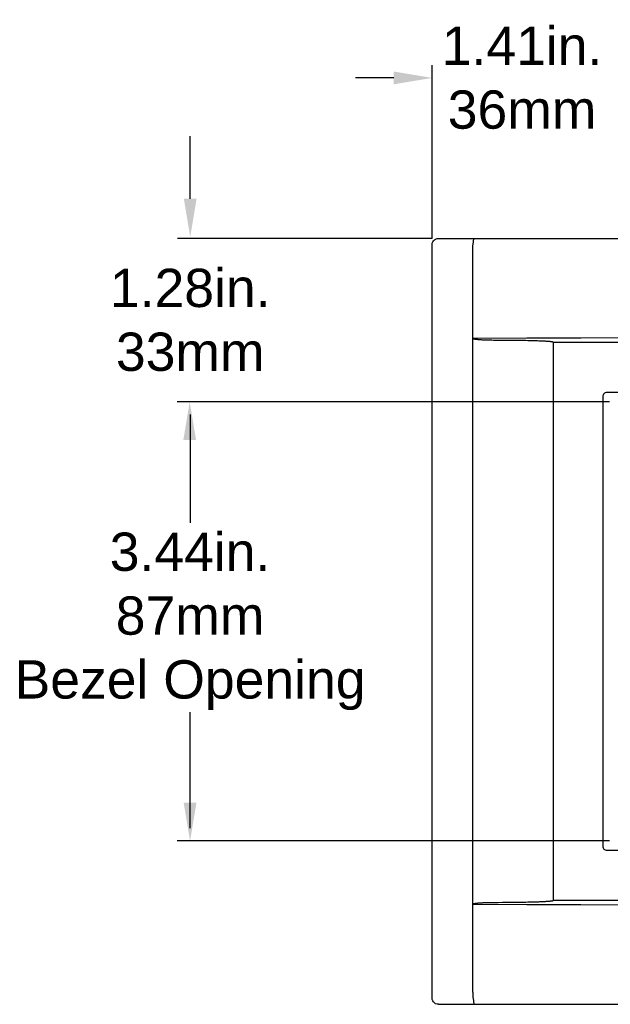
# Model space of a CAD drawing. Extents: x 71.9 to 121.4, y -23.3 to 40.1.
# Tile 9 of 17: x 77.5 to 82.1, y 25.1 to 32.8. Entities that reach past the tile are written whole.
import ezdxf

# ---------------------------------------------------------------- set-up
doc = ezdxf.new("R2010")
doc.units = 0
doc.header["$LTSCALE"] = 1.21
doc.header["$MEASUREMENT"] = 0
doc.layers.get('0').update_dxf_attribs({"linetype": 'CONTINUOUS'})
doc.layers.add('BEZ_10', color=7, linetype='CONTINUOUS')
doc.styles.add('ARIAL', font='ARIAL.TTF', dxfattribs={"height": 0.3})

msp = doc.modelspace()

# ---------------------------------------------------------------- linework, layer by layer
for p, q in [((80.6941, 31.0916), (80.6941, 32.4484)), ((80.3941, 32.3484), (80.0941, 32.3484)), ((78.7999, 31.4016), (78.7999, 31.8919)), ((80.6941, 31.0913), (78.6999, 31.0913)), ((82.0841, 29.8113), (78.6985, 29.8113)), ((78.7985, 29.7113), (78.7985, 28.8641)), ((78.7985, 26.4713), (78.7985, 27.3805)), ((82.0841, 26.3713), (78.6985, 26.3713))]:
    msp.add_line(p, q)
for points in [[(80.3941, 32.3984), (80.3941, 32.2984), (80.6941, 32.3484)], [(78.7499, 31.4016), (78.8499, 31.4016), (78.7999, 31.1016)], [(78.7457, 29.5113), (78.8457, 29.5113), (78.7957, 29.8113)], [(78.7485, 26.6713), (78.8485, 26.6713), (78.7985, 26.3713)]]:
    msp.add_solid(points)
at = {"layer": 'BEZ_10', "color": 7, "linetype": 'Continuous'}
for p, q in [((80.7441, 31.0913), (88.0441, 31.0913)), ((80.6941, 25.141), (80.6941, 31.0416)), ((81.0141, 25.186), (81.0141, 30.9966)), ((81.2128, 30.2925), (81.188, 30.2926)), ((81.6441, 30.2776), (81.6441, 25.905)), ((81.6441, 30.2776), (87.1441, 30.2776)), ((86.7223, 29.8842), (82.066, 29.8842)), ((82.0313, 29.8494), (82.0313, 26.3332)), ((82.066, 26.2984), (86.7223, 26.2984)), ((81.188, 25.89), (81.2128, 25.8901)), ((87.1441, 25.905), (81.6441, 25.905)), ((80.7441, 25.0913), (88.0441, 25.0913))]:
    msp.add_line(p, q, dxfattribs=at)
for points in [[(80.6941, 31.0416), (80.6954, 31.0527), (80.6991, 31.0632), (80.705, 31.0725), (80.7129, 31.0804), (80.7223, 31.0863), (80.7329, 31.09), (80.7441, 31.0913)], [(81.0141, 30.9966), (81.0142, 31.009), (81.0143, 31.0207), (81.0145, 31.0308), (81.0147, 31.0388), (81.015, 31.0441), (81.0205, 31.0913)], [(87.7741, 30.3068), (87.3519, 30.3085), (86.9296, 30.3099), (86.5071, 30.3112), (86.0846, 30.3122), (85.662, 30.3129), (85.2394, 30.3135), (84.8168, 30.3138), (84.3941, 30.3139), (83.9715, 30.3138), (83.5488, 30.3135), (83.1262, 30.3129), (82.7036, 30.3122), (82.2811, 30.3112), (81.8587, 30.3099), (81.4363, 30.3085), (81.0141, 30.3068)], [(81.188, 30.2926), (81.1742, 30.2926), (81.1615, 30.2928), (81.1497, 30.293), (81.1387, 30.2932), (81.1286, 30.2935), (81.1193, 30.2938), (81.1106, 30.2941), (81.1026, 30.2945), (81.0952, 30.2948), (81.0883, 30.2952), (81.082, 30.2956), (81.0761, 30.2959), (81.0707, 30.2963), (81.0656, 30.2967), (81.061, 30.2971), (81.0566, 30.2975), (81.0527, 30.2979), (81.049, 30.2982), (81.0455, 30.2986), (81.0424, 30.299), (81.0395, 30.2994), (81.0368, 30.2998), (81.0343, 30.3001), (81.032, 30.3005), (81.0299, 30.3008), (81.0279, 30.3012), (81.0261, 30.3016), (81.0244, 30.3019), (81.0228, 30.3023), (81.0214, 30.3027), (81.02, 30.3031), (81.0188, 30.3035), (81.0177, 30.3039), (81.0167, 30.3043), (81.0157, 30.3048), (81.0149, 30.3054), (81.0143, 30.3061), (81.0141, 30.3068)], [(81.6441, 30.2776), (81.644, 30.2779), (81.6436, 30.2782), (81.6432, 30.2785), (81.6427, 30.2787), (81.6422, 30.2789), (81.6416, 30.2791), (81.641, 30.2793), (81.6403, 30.2795), (81.6396, 30.2796), (81.6388, 30.2798), (81.6379, 30.28), (81.637, 30.2801), (81.636, 30.2803), (81.635, 30.2805), (81.6338, 30.2807), (81.6325, 30.2809), (81.6312, 30.281), (81.6297, 30.2812), (81.6281, 30.2814), (81.6264, 30.2816), (81.6245, 30.2818), (81.6224, 30.282), (81.6203, 30.2823), (81.618, 30.2825), (81.6157, 30.2827), (81.6131, 30.2829), (81.6104, 30.2831), (81.6075, 30.2834), (81.6043, 30.2836), (81.6008, 30.2838), (81.5971, 30.2841), (81.593, 30.2843), (81.5886, 30.2846), (81.5839, 30.2849), (81.5787, 30.2852), (81.5732, 30.2855), (81.5672, 30.2858), (81.5607, 30.2861), (81.5538, 30.2864), (81.5463, 30.2867), (81.5382, 30.287), (81.5294, 30.2874), (81.52, 30.2877), (81.5098, 30.288), (81.4988, 30.2884), (81.4869, 30.2887), (81.4741, 30.2891), (81.4603, 30.2894), (81.4454, 30.2898), (81.4293, 30.2901), (81.4119, 30.2905), (81.3932, 30.2908), (81.373, 30.2911), (81.3511, 30.2914), (81.3275, 30.2917), (81.3021, 30.292), (81.2746, 30.2922), (81.2449, 30.2924), (81.2128, 30.2925)], [(82.066, 29.8842), (82.0581, 29.8835), (82.051, 29.8816), (82.0451, 29.8786), (82.0404, 29.8748), (82.0366, 29.87), (82.0337, 29.8642), (82.0319, 29.8572), (82.0313, 29.8494)], [(82.0313, 26.3332), (82.0319, 26.3252), (82.0338, 26.3182), (82.0368, 26.3123), (82.0407, 26.3076), (82.0454, 26.3038), (82.0512, 26.3009), (82.0582, 26.2991), (82.066, 26.2984)], [(81.0141, 25.8758), (81.0143, 25.8765), (81.0149, 25.8772), (81.0157, 25.8778), (81.0167, 25.8783), (81.0177, 25.8787), (81.0188, 25.8791), (81.02, 25.8795), (81.0214, 25.8799), (81.0228, 25.8803), (81.0244, 25.8807), (81.0261, 25.881), (81.0279, 25.8814), (81.0299, 25.8818), (81.032, 25.8821), (81.0343, 25.8825), (81.0368, 25.8829), (81.0395, 25.8832), (81.0424, 25.8836), (81.0455, 25.884), (81.049, 25.8844), (81.0527, 25.8847), (81.0566, 25.8851), (81.061, 25.8855), (81.0656, 25.8859), (81.0707, 25.8863), (81.0761, 25.8867), (81.082, 25.887), (81.0883, 25.8874), (81.0952, 25.8878), (81.1026, 25.8881), (81.1106, 25.8885), (81.1193, 25.8888), (81.1286, 25.8891), (81.1387, 25.8894), (81.1497, 25.8896), (81.1615, 25.8898), (81.1742, 25.89), (81.188, 25.89)], [(81.0141, 25.8758), (81.4363, 25.8741), (81.8587, 25.8727), (82.2811, 25.8715), (82.7036, 25.8705), (83.1262, 25.8697), (83.5488, 25.8691), (83.9715, 25.8688), (84.3941, 25.8687), (84.8168, 25.8688), (85.2394, 25.8691), (85.662, 25.8697), (86.0846, 25.8705), (86.5071, 25.8715), (86.9296, 25.8727), (87.3519, 25.8741), (87.7741, 25.8758)], [(81.2128, 25.8901), (81.2449, 25.8902), (81.2746, 25.8904), (81.3021, 25.8906), (81.3275, 25.8909), (81.3511, 25.8912), (81.373, 25.8915), (81.3932, 25.8918), (81.4119, 25.8921), (81.4293, 25.8925), (81.4454, 25.8928), (81.4603, 25.8932), (81.4741, 25.8935), (81.4869, 25.8939), (81.4988, 25.8942), (81.5098, 25.8946), (81.52, 25.8949), (81.5294, 25.8952), (81.5382, 25.8956), (81.5463, 25.8959), (81.5538, 25.8962), (81.5607, 25.8965), (81.5672, 25.8968), (81.5732, 25.8971), (81.5787, 25.8974), (81.5839, 25.8977), (81.5886, 25.898), (81.593, 25.8983), (81.5971, 25.8985), (81.6008, 25.8988), (81.6043, 25.899), (81.6075, 25.8993), (81.6104, 25.8995), (81.6131, 25.8997), (81.6157, 25.8999), (81.618, 25.9001), (81.6203, 25.9003), (81.6224, 25.9006), (81.6245, 25.9008), (81.6264, 25.901), (81.6281, 25.9012), (81.6297, 25.9014), (81.6312, 25.9016), (81.6325, 25.9017), (81.6338, 25.9019), (81.635, 25.9021), (81.636, 25.9023), (81.637, 25.9025), (81.6379, 25.9026), (81.6388, 25.9028), (81.6396, 25.903), (81.6403, 25.9031), (81.641, 25.9033), (81.6416, 25.9035), (81.6422, 25.9037), (81.6427, 25.9039), (81.6432, 25.9041), (81.6436, 25.9044), (81.644, 25.9047), (81.6441, 25.905)], [(81.0141, 25.186), (81.0142, 25.1736), (81.0143, 25.1619), (81.0145, 25.1518), (81.0147, 25.1438), (81.015, 25.1385), (81.0205, 25.0913)], [(80.7441, 25.0913), (80.7329, 25.0926), (80.7223, 25.0963), (80.7129, 25.1022), (80.705, 25.1101), (80.6991, 25.1194), (80.6954, 25.13), (80.6941, 25.141)]]:
    msp.add_lwpolyline(points, dxfattribs=at)

# ---------------------------------------------------------------- texts
at = {"char_height": 0.3, "attachment_point": 5, "style": 'ARIAL'}
for s, insert in [('1.41in.\\P36mm', (81.3991, 32.3484)), ('1.28in.\\P33mm', (78.7999, 30.4513)), ('3.44in.\\P87mm\\PBezel Opening', (78.7985, 28.0913))]:
    msp.add_mtext(s, dxfattribs=dict(at, insert=insert))

doc.saveas('drawing.dxf')
